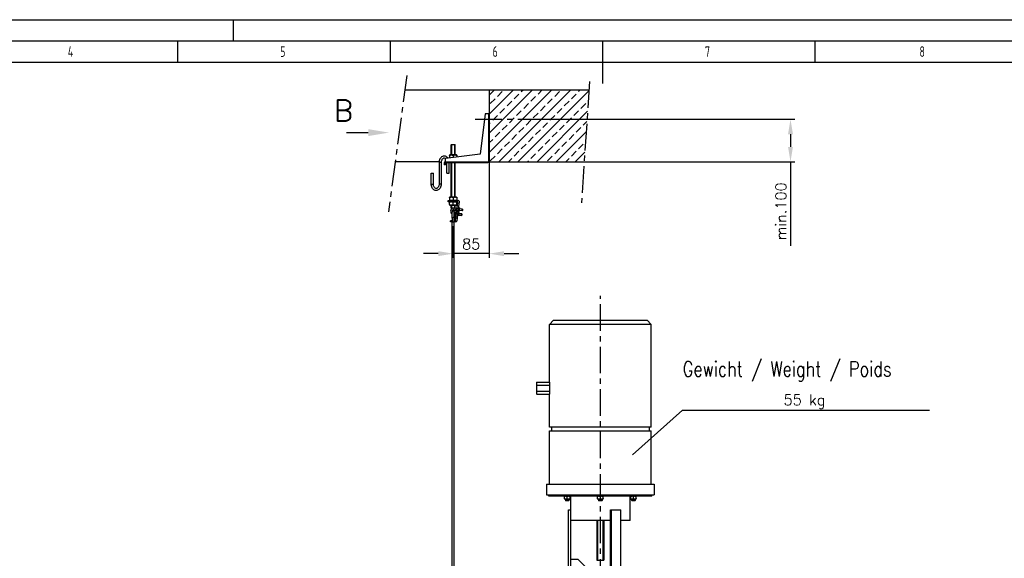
# Model space of a CAD drawing. Header units: millimetres. Extents: x 0 to 5940, y 0 to 4200.
# Tile 46 of 58: x 1597 to 3915, y 2933 to 4200. Entities that reach past the tile are written whole.
import ezdxf

# ---------------------------------------------------------------- set-up
doc = ezdxf.new("R2010")
doc.units = ezdxf.units.MM
doc.header["$LTSCALE"] = 50
doc.linetypes.add('MITTE', pattern=[2, 1.25, -0.25, 0.25, -0.25])
doc.layers.get('0').update_dxf_attribs({"linetype": 'CONTINUOUS'})
doc.layers.get('DEFPOINTS').update_dxf_attribs({"linetype": 'CONTINUOUS'})
for name, color, linetype in [('01-LINIE-025', 1, 'CONTINUOUS'), ('02-LINIE-035', 2, 'CONTINUOUS'), ('03-LINIE-050', 3, 'CONTINUOUS'), ('05-ACHSE', 1, 'MITTE'), ('06-MASSE1', 1, 'CONTINUOUS'), ('10-TEXT-025', 1, 'CONTINUOUS'), ('11-TEXT-035', 2, 'CONTINUOUS'), ('12-TEXT-050', 3, 'CONTINUOUS'), ('KSB-BLATTRAND', 2, 'CONTINUOUS')]:
    doc.layers.add(name, color=color, linetype=linetype)
doc.styles.add('ACA_NORM', font='ROMANS.SHX')
doc.styles.add('ROMANS', font='romans', dxfattribs={"width": 0.8})
doc.styles.get("Standard").update_dxf_attribs({"font": 'ISOCP.SHX'})
doc.dimstyles.new('1-10', dxfattribs={"dimscale": 10, "dimtxt": 2.5, "dimasz": 3.5, "dimexe": 1, "dimexo": 0, "dimgap": 1, "dimtad": 1, "dimdec": 0, "dimzin": 0, "dimtxsty": 'ACA_NORM', "dimcen": 0, "dimadec": 0, "dimazin": 0, "dimtfac": 2.4, "dimtdec": 0, "dimtmove": 0, "dimatfit": 3, "dimfxl": 1, "dimtolj": 1, "dimtzin": 0, "dimarcsym": 0})

# ---------------------------------------------------------------- blocks, each defined once
blk = doc.blocks.new('*D14')
at = {"layer": '06-MASSE1', "color": 0, "lineweight": -2}
for p, q in [((2790, 3965.7), (3422, 3965.7)), ((3412, 3930.7), (3412, 3900.7)), ((2926.3, 3865.7), (3422, 3865.7)), ((3412, 3865.7), (3412, 3667.8))]:
    blk.add_line(p, q, dxfattribs=at)
at = {"layer": '06-MASSE1', "color": 0}
for points in [[(3406.2, 3930.7), (3417.8, 3930.7), (3412, 3965.7)], [(3406.2, 3900.7), (3417.8, 3900.7), (3412, 3865.7)]]:
    blk.add_solid(points, dxfattribs=at)
at = {"layer": 'DEFPOINTS', "color": 0}
for p in [(2790, 3965.7), (3412, 3965.7), (2926.3, 3865.7)]:
    blk.add_point(p, dxfattribs=at)
at = {"layer": '06-MASSE1', "color": 0, "insert": (3389.5, 3749.3), "char_height": 25, "attachment_point": 5, "rotation": 90, "style": 'ACA_NORM'}
blk.add_mtext('\\A1;min.100', dxfattribs=at)
blk = doc.blocks.new('*D15')
at = {"layer": '06-MASSE1', "color": 0, "lineweight": -2}
for p, q in [((2702.8, 3865.7), (2702.8, 3639.6)), ((2617.8, 3712.8), (2617.8, 3639.6)), ((2582.8, 3649.6), (2547.8, 3649.6)), ((2702.8, 3649.6), (2617.8, 3649.6)), ((2737.8, 3649.6), (2772.8, 3649.6))]:
    blk.add_line(p, q, dxfattribs=at)
at = {"layer": '06-MASSE1', "color": 0}
for points in [[(2582.8, 3655.4), (2582.8, 3643.8), (2617.8, 3649.6)], [(2737.8, 3655.4), (2737.8, 3643.8), (2702.8, 3649.6)]]:
    blk.add_solid(points, dxfattribs=at)
at = {"layer": 'DEFPOINTS', "color": 0}
for p in [(2702.8, 3865.7), (2617.8, 3712.8), (2617.8, 3649.6)]:
    blk.add_point(p, dxfattribs=at)
at = {"layer": '06-MASSE1', "color": 0, "insert": (2660.3, 3672.1), "char_height": 25, "attachment_point": 5, "style": 'ACA_NORM'}
blk.add_mtext('\\A1;85', dxfattribs=at)
blk = doc.blocks.new('Hubmagnet_02')
at = {"layer": '02-LINIE-035'}
for p, q in [((-110, 1087.5), (-120, 1077.5)), ((120, 1077.5), (-120, 1077.5)), ((-120, 941.9), (-120, 1077.5)), ((-110, 1087.5), (110, 1087.5)), ((110, 1087.5), (120, 1077.5)), ((120, 835.5), (120, 1077.5)), ((-150, 941.4), (-149.5, 941.9)), ((-150, 941.4), (-150, 934.4)), ((-149.5, 934.7), (-150, 934.4)), ((-150, 934.4), (-150, 920.6)), ((-149.5, 934.7), (-149.5, 941.9)), ((-149.5, 941.9), (-120, 941.9)), ((-149.5, 920.3), (-149.5, 934.7)), ((-149.5, 934.7), (-119.3, 934.7)), ((-119.3, 934.7), (-119.3, 920.3)), ((-149.5, 920.3), (-150, 920.6)), ((-150, 920.6), (-150, 913.6)), ((-149.5, 913.1), (-150, 913.6)), ((-149.5, 913.1), (-149.5, 920.3)), ((-149.5, 920.3), (-119.3, 920.3)), ((-149.5, 913.1), (-120, 913.1)), ((-120, 835.5), (-120, 913.1)), ((120, 835.5), (-120, 835.5)), ((-115, 835.5), (-115, 827.5)), ((115, 835.5), (115, 827.5)), ((-120, 827.5), (120, 827.5)), ((-120, 701.5), (-120, 827.5)), ((120, 701.5), (120, 827.5)), ((-126.5, 701.5), (126.5, 701.5)), ((-126.5, 701.5), (-126.5, 676.5)), ((126.5, 701.5), (126.5, 676.5)), ((-126.5, 676.5), (126.5, 676.5)), ((-121.5, 673.5), (-121.5, 676.5)), ((121.5, 673.5), (-121.5, 673.5)), ((-83.7, 673.5), (-84.4, 673.1)), ((-84.4, 672.5), (-84.4, 673.1)), ((-84.4, 667.7), (-84.4, 672.5)), ((-77.9, 667.7), (-77.9, 672.5)), ((-72.1, 673.5), (-71.4, 673.1)), ((-71.4, 673.1), (-71.4, 672.5)), ((-71.4, 667.7), (-71.4, 672.5)), ((-69.8, 641.5), (-69.8, 673.5)), ((-5.8, 673.5), (-6.5, 673.1)), ((-6.5, 672.5), (-6.5, 673.1)), ((-6.5, 667.7), (-6.5, 672.5)), ((0, 667.7), (0, 672.5)), ((5.8, 673.5), (6.5, 673.1)), ((6.5, 673.1), (6.5, 672.5)), ((6.5, 667.7), (6.5, 672.5)), ((69.9, 616.5), (69.9, 673.5)), ((72.1, 673.5), (71.4, 673.1)), ((71.4, 672.5), (71.4, 673.1)), ((71.4, 667.7), (71.4, 672.5)), ((77.9, 667.7), (77.9, 672.5)), ((83.7, 673.5), (84.4, 673.1)), ((84.4, 673.1), (84.4, 672.5)), ((84.4, 667.7), (84.4, 672.5)), ((121.5, 673.5), (121.5, 676.5)), ((-84.4, 667.1), (-84.4, 667.7)), ((-83.7, 666.7), (-84.4, 667.1)), ((-83.7, 666.7), (-72.1, 666.7)), ((-81.9, 666.7), (-81.9, 663)), ((-81.9, 663), (-73.9, 663)), ((-81.4, 662.5), (-81.9, 663)), ((-81.9, 663), (-73.9, 663)), ((-74.4, 662.5), (-81.4, 662.5)), ((-81.2, 666.7), (-81.2, 663)), ((-74.7, 663), (-74.7, 666.7)), ((-74.4, 662.5), (-73.9, 663)), ((-73.9, 666.7), (-73.9, 663)), ((-72.1, 666.7), (-71.4, 667.1)), ((-71.4, 667.7), (-71.4, 667.1)), ((-6.5, 667.1), (-6.5, 667.7)), ((-5.8, 666.7), (-6.5, 667.1)), ((-5.8, 666.7), (5.8, 666.7)), ((-4, 666.7), (-4, 663)), ((-4, 663), (4, 663)), ((-3.5, 662.5), (-4, 663)), ((-4, 663), (4, 663)), ((3.5, 662.5), (-3.5, 662.5)), ((-3.3, 666.7), (-3.3, 663)), ((3.3, 663), (3.3, 666.7)), ((3.5, 662.5), (4, 663)), ((4, 666.7), (4, 663)), ((5.8, 666.7), (6.5, 667.1)), ((6.5, 667.7), (6.5, 667.1)), ((71.4, 667.1), (71.4, 667.7)), ((72.1, 666.7), (71.4, 667.1)), ((72.1, 666.7), (83.7, 666.7)), ((73.9, 666.7), (73.9, 663)), ((73.9, 663), (81.9, 663)), ((74.4, 662.5), (73.9, 663)), ((73.9, 663), (81.9, 663)), ((81.4, 662.5), (74.4, 662.5)), ((74.7, 666.7), (74.7, 663)), ((81.2, 663), (81.2, 666.7)), ((81.4, 662.5), (81.9, 663)), ((81.9, 666.7), (81.9, 663)), ((83.7, 666.7), (84.4, 667.1)), ((84.4, 667.7), (84.4, 667.1)), ((-74.8, 641.5), (-69.8, 641.5)), ((-74.8, 207.5), (-74.8, 641.5)), ((-69.8, 207.5), (-69.8, 641.5)), ((24.1, 641.5), (26.6, 641.5)), ((24.1, 207.5), (24.1, 641.5)), ((26.6, 207.5), (26.6, 641.5)), ((26.6, 641.5), (48.3, 641.5)), ((48.3, 207.5), (48.3, 641.5)), ((24.1, 616.5), (-69.8, 616.5)), ((-8, 616.5), (-8, 522.5)), ((-6.8, 616.5), (-6.8, 522.5)), ((6.8, 522.5), (6.8, 616.5)), ((8, 616.5), (8, 522.5)), ((69.9, 616.5), (48.3, 616.5)), ((-69.8, 525), (-52.8, 525)), ((-52.8, 525), (-32.8, 505)), ((-8, 522.5), (8, 522.5)), ((-69.8, 500), (-38, 500)), ((24.1, 487.5), (-42.5, 487.5)), ((-42.5, 457.5), (-42.5, 487.5)), ((-38, 500), (24.1, 500)), ((-38, 487.5), (-38, 500)), ((-32.8, 500), (-32.8, 505)), ((48.3, 487.5), (61.8, 487.5)), ((-69.8, 485), (-42.8, 485)), ((-42.8, 460), (-42.8, 485)), ((19.3, 485), (24.1, 485)), ((19.3, 460), (19.3, 485)), ((65.8, 461.5), (65.8, 483.5)), ((-69.8, 460), (-42.8, 460)), ((-42.5, 457.5), (24.1, 457.5)), ((-38, 237.5), (-38, 457.5)), ((19.3, 460), (24.1, 460)), ((61.8, 457.5), (48.3, 457.5)), ((-69.8, 235), (-42.8, 235)), ((-42.8, 210), (-42.8, 235)), ((24.1, 237.5), (-42.5, 237.5)), ((-42.5, 207.5), (-42.5, 237.5)), ((19.3, 235), (24.1, 235)), ((19.3, 210), (19.3, 235)), ((48.3, 237.5), (61.8, 237.5)), ((65.8, 211.5), (65.8, 233.5)), ((-69.8, 210), (-42.8, 210)), ((19.3, 210), (24.1, 210)), ((-74.8, 207.5), (-69.8, 207.5)), ((-42.5, 207.5), (24.1, 207.5)), ((-38, 159.7), (-38, 207.5)), ((24.1, 207.5), (26.6, 207.5)), ((26.6, 207.5), (48.3, 207.5)), ((38.1, 144.3), (38.1, 207.5)), ((61.8, 207.5), (48.3, 207.5))]:
    blk.add_line(p, q, dxfattribs=at)
for centre, radius in [((53.8, 472.5), 5), ((53.8, 472.5), 4.08), ((53.8, 222.5), 5), ((53.8, 222.5), 4.08)]:
    blk.add_circle(centre, radius, dxfattribs=at)
for centre, radius, start, end in [((61.8, 483.5), 4, 0, 90), ((53.8, 472.5), 7.3, 220.1151, 139.8849), ((53.8, 472.5), 4.1, 140, 50), ((61.8, 461.5), 4, 270, 0), ((61.8, 233.5), 4, 0, 90), ((53.8, 222.5), 7.3, 220.1151, 139.8849), ((53.8, 222.5), 4.1, 140, 50), ((61.8, 211.5), 4, 270, 0)]:
    blk.add_arc(centre, radius, start, end, dxfattribs=at)
for centre, major_axis, start_param, end_param in [((0, 941.9), (-120, 0), 0, 0.104356), ((0, 913.1), (120, 0), 3.037237, 3.141593)]:
    blk.add_ellipse(centre, major_axis=major_axis, ratio=0.57735, start_param=start_param, end_param=end_param, dxfattribs=at)
for points, weights in [([(-77.9, 672.5), (-81.2, 673.6), (-84.4, 672.5)], [1, 1.15470053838, 1]), ([(-71.4, 672.5), (-74.7, 673.6), (-77.9, 672.5)], [1, 1.15470053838, 1]), ([(0, 672.5), (-3.2, 673.6), (-6.5, 672.5)], [1, 1.15470053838, 1]), ([(6.5, 672.5), (3.2, 673.6), (0, 672.5)], [1, 1.15470053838, 1]), ([(77.9, 672.5), (74.7, 673.6), (71.4, 672.5)], [1, 1.15470053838, 1]), ([(84.4, 672.5), (81.2, 673.6), (77.9, 672.5)], [1, 1.15470053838, 1]), ([(-84.4, 667.7), (-81.2, 666.6), (-77.9, 667.7)], [1, 1.15470053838, 1]), ([(-77.9, 667.7), (-74.7, 666.6), (-71.4, 667.7)], [1, 1.15470053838, 1]), ([(-6.5, 667.7), (-3.2, 666.6), (0, 667.7)], [1, 1.15470053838, 1]), ([(0, 667.7), (3.2, 666.6), (6.5, 667.7)], [1, 1.15470053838, 1]), ([(71.4, 667.7), (74.7, 666.6), (77.9, 667.7)], [1, 1.15470053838, 1]), ([(77.9, 667.7), (81.2, 666.6), (84.4, 667.7)], [1, 1.15470053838, 1]), ([(48.3, 478.4), (50.6, 479.9), (53.2, 481.7)], [1.06946675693, 1.10204423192, 1]), ([(54.4, 463.3), (51.2, 464.9), (48.3, 466.3)], [1, 1.11750951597, 1.05650011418]), ([(53.2, 481.7), (57.4, 479.7), (61.5, 477.6)], [1, 1.15470053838, 1]), ([(62.1, 468.4), (58.3, 465.8), (54.4, 463.3)], [1, 1.15470053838, 1]), ([(61.5, 477.6), (61.8, 473), (62.1, 468.4)], [1, 1.15470053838, 1]), ([(48.3, 228.4), (50.6, 229.9), (53.2, 231.7)], [1.06946675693, 1.10204423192, 1]), ([(54.4, 213.3), (51.2, 214.9), (48.3, 216.3)], [1, 1.11750951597, 1.05650011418]), ([(53.2, 231.7), (57.4, 229.7), (61.5, 227.6)], [1, 1.15470053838, 1]), ([(62.1, 218.4), (58.3, 215.8), (54.4, 213.3)], [1, 1.15470053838, 1]), ([(61.5, 227.6), (61.8, 223), (62.1, 218.4)], [1, 1.15470053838, 1])]:
    blk.add_rational_spline(points, weights, degree=2, dxfattribs=at)
blk = doc.blocks.new('Rahmen_A2')
at = {"color": 1, "ltscale": 150}
for p, q in [((0, 420), (594, 420)), ((10, 410), (584, 410))]:
    blk.add_line(p, q, dxfattribs=at)
at = {"layer": 'KSB-BLATTRAND'}
for p, q in [((210, 420), (210, 415)), ((5, 415), (589, 415)), ((197, 410), (197, 415)), ((247, 410), (247, 415)), ((297, 410), (297, 415)), ((297, 405), (297, 415)), ((347, 410), (347, 415))]:
    blk.add_line(p, q, dxfattribs=at)
at = {"layer": 'KSB-BLATTRAND', "width": 0.75}
for s, p in [('4', (171.0625, 411.25)), ('5', (221.0625, 411.25)), ('6', (271.0625, 411.25)), ('7', (321.0625, 411.25)), ('8', (371.5625, 411.25))]:
    blk.add_text(s, height=2.5, dxfattribs=at).set_placement(p)

msp = doc.modelspace()

# ---------------------------------------------------------------- hatches: boundary and pattern name
at = {"layer": '01-LINIE-025'}
h = msp.add_hatch(dxfattribs=at)
h.set_pattern_fill('ANSI33', color=256, scale=5)
h.set_pattern_definition([(45, (-3e-13, -4966.412), (-22.45064, 22.45064), []), (45, (22.45, -4966.412), (-22.45064, 22.45064), [15.875, -7.9375])])
h.paths.add_polyline_path([(2926.3, 3865.7), (2937.6, 4034.8), (2702.8, 4034.8), (2702.8, 3865.7)])

# ---------------------------------------------------------------- linework, layer by layer
for p, q in [((3040.1, 3176.6), (3157.5, 3281.5)), ((3157.5, 3281.5), (3739.5, 3281.5))]:
    msp.add_line(p, q, dxfattribs=at)
at = {"layer": '02-LINIE-035'}
for p, q in [((2692.8, 3978.7), (2681.2, 3883.7)), ((2700.8, 3978.7), (2692.8, 3978.7)), ((2700.8, 3978.7), (2702.8, 3978.7)), ((2700.8, 3978.7), (2700.8, 3866.2)), ((2702.8, 3866.7), (2702.8, 3978.7)), ((2367, 3934.4), (2418, 3934.4)), ((2613.8, 3906.7), (2612.8, 3905.7)), ((2622.8, 3905.7), (2612.8, 3905.7)), ((2612.8, 3881.7), (2612.8, 3905.7)), ((2613.7, 3905.7), (2613.7, 3881.7)), ((2613.8, 3906.7), (2621.8, 3906.7)), ((2621.8, 3906.7), (2622.8, 3905.7)), ((2621.9, 3881.7), (2621.9, 3905.7)), ((2622.8, 3881.7), (2622.8, 3905.7)), ((2681.2, 3883.7), (2599.8, 3873.7)), ((2599.8, 3865.2), (2599.8, 3873.7)), ((2610.2, 3881.7), (2609.3, 3881.2)), ((2609.3, 3880.4), (2609.3, 3881.2)), ((2609.3, 3880.4), (2609.3, 3874.9)), ((2625.5, 3881.7), (2610.2, 3881.7)), ((2617.8, 3880.4), (2617.8, 3875.9)), ((2625.5, 3881.7), (2626.3, 3881.2)), ((2626.3, 3881.2), (2626.3, 3880.4)), ((2626.3, 3880.4), (2626.3, 3876.9)), ((2589.7, 3864.1), (2584.7, 3864.1)), ((2584.7, 3864.1), (2584.7, 3813.3)), ((2589.7, 3864.1), (2589.7, 3813.3)), ((2596.8, 3862.7), (2596.8, 3858.7)), ((2599.8, 3858.7), (2596.8, 3858.7)), ((2599.8, 3863.7), (2599.8, 3865.2)), ((2699.8, 3865.2), (2599.8, 3865.2)), ((2599.8, 3863.7), (2699.8, 3863.7)), ((2599.8, 3862.7), (2599.8, 3858.7)), ((2603.2, 3838.7), (2603.2, 3863.7)), ((2608.2, 3838.7), (2608.2, 3863.7)), ((2612.8, 3782.7), (2612.8, 3863.7)), ((2613.7, 3863.7), (2613.7, 3782.7)), ((2621.9, 3782.7), (2621.9, 3863.7)), ((2622.8, 3782.7), (2622.8, 3863.7)), ((2699.8, 3865.2), (2699.8, 3863.7)), ((2566.2, 3838.7), (2571.2, 3838.7)), ((2566.2, 3813.3), (2566.2, 3838.7)), ((2571.2, 3813.3), (2571.2, 3838.7)), ((2603.2, 3838.7), (2608.2, 3838.7)), ((2566.2, 3813.3), (2571.2, 3813.3)), ((2589.7, 3813.3), (2584.7, 3813.3)), ((2610.2, 3782.7), (2609.3, 3782.2)), ((2609.3, 3781.4), (2609.3, 3782.2)), ((2609.3, 3781.4), (2609.3, 3775.9)), ((2625.5, 3782.7), (2610.2, 3782.7)), ((2617.8, 3781.4), (2617.8, 3775.9)), ((2625.5, 3782.7), (2626.3, 3782.2)), ((2626.3, 3782.2), (2626.3, 3781.4)), ((2626.3, 3781.4), (2626.3, 3775.9)), ((2605.8, 3774.7), (2629.8, 3774.7)), ((2605.8, 3771.7), (2605.8, 3774.7)), ((2628.3, 3771.7), (2605.8, 3771.7)), ((2610.2, 3774.7), (2609.3, 3775.2)), ((2610.2, 3771.7), (2609.3, 3771.2)), ((2609.3, 3770.4), (2609.3, 3771.2)), ((2609.3, 3764.9), (2609.3, 3770.4)), ((2610.2, 3763.7), (2609.3, 3764.2)), ((2610.2, 3763.7), (2625.5, 3763.7)), ((2612.8, 3757.7), (2612.8, 3763.7)), ((2612.8, 3757.7), (2622.8, 3757.7)), ((2613.8, 3756.7), (2612.8, 3757.7)), ((2613.7, 3763.7), (2613.7, 3757.7)), ((2616.9, 3756.7), (2613.8, 3756.7)), ((2617.8, 3764.9), (2617.8, 3770.4)), ((2619.6, 3753), (2620.1, 3757)), ((2626.8, 3756.1), (2620.1, 3757)), ((2621.9, 3757.7), (2621.9, 3763.7)), ((2621.9, 3756.7), (2622.8, 3757.7)), ((2622.8, 3757.7), (2622.8, 3763.7)), ((2624, 3752.4), (2624.5, 3756.4)), ((2626.8, 3755.7), (2624.5, 3756)), ((2625.3, 3743.9), (2628.7, 3771.1)), ((2625.5, 3774.7), (2626.3, 3775.2)), ((2625.5, 3771.7), (2626.3, 3771.2)), ((2625.5, 3763.7), (2626.3, 3764.2)), ((2626.3, 3771.2), (2626.3, 3770.4)), ((2626.3, 3764.9), (2626.3, 3770.4)), ((2631.8, 3771.7), (2628.3, 3743.9)), ((2629.9, 3756.6), (2630.4, 3757.2)), ((2632.5, 3757.1), (2630.7, 3757.3)), ((2631.8, 3772.7), (2631.8, 3771.7)), ((2632.4, 3750.4), (2633.1, 3756.2)), ((2633.1, 3756.2), (2632.8, 3756.9)), ((2639.4, 3754.5), (2633, 3755.3)), ((2615.3, 3749.2), (2615.3, 3749.3)), ((2615.3, 3749.2), (2615.3, 3747.2)), ((2615.3, 3732.8), (2615.3, 3747.2)), ((2615.3, 3732.8), (2615.3, 3724.8)), ((2626.3, 3752.1), (2619.6, 3753)), ((2620.3, 3749.2), (2620.3, 3749.7)), ((2620.3, 3747.2), (2620.3, 3749.2)), ((2620.3, 3732.8), (2620.3, 3747.2)), ((2620.3, 3745.8), (2625.4, 3745.2)), ((2620.3, 3741.8), (2624.9, 3741.2)), ((2620.3, 3724.8), (2620.3, 3732.8)), ((2621, 3732.6), (2623.1, 3741.5)), ((2622.6, 3741.5), (2623.2, 3745.5)), ((2622.7, 3741.9), (2625, 3741.6)), ((2625.4, 3744.8), (2623.1, 3745.1)), ((2623.1, 3726.7), (2624, 3734)), ((2624, 3745.4), (2624.3, 3747)), ((2624, 3734), (2625.3, 3743.9)), ((2624, 3734), (2627, 3734)), ((2624.1, 3752.8), (2626.4, 3752.5)), ((2628.3, 3743.9), (2625.3, 3743.9)), ((2627, 3734), (2626.1, 3726.4)), ((2628.3, 3743.9), (2627, 3734)), ((2627.8, 3739.9), (2628.1, 3739.3)), ((2630.2, 3738.8), (2628.3, 3739)), ((2630.3, 3739.3), (2628.4, 3739.5)), ((2628.5, 3745.7), (2629, 3746.3)), ((2630.7, 3743), (2628.9, 3743.2)), ((2629.2, 3750.9), (2629.5, 3750.2)), ((2631.2, 3746.2), (2629.3, 3746.4)), ((2631.6, 3749.7), (2629.7, 3749.9)), ((2631.7, 3750.2), (2629.8, 3750.5)), ((2632.1, 3753.9), (2630.3, 3754.2)), ((2631, 3739.5), (2630.5, 3739)), ((2631, 3739.5), (2631.7, 3745.3)), ((2631.1, 3740.8), (2637.6, 3740)), ((2631.1, 3740.4), (2637.5, 3739.6)), ((2631.7, 3745.3), (2631.4, 3746)), ((2638, 3743.2), (2631.5, 3744)), ((2631.6, 3744.4), (2638, 3743.6)), ((2632.4, 3750.4), (2631.9, 3749.9)), ((2632.5, 3751.8), (2639, 3750.9)), ((2638.9, 3750.5), (2632.5, 3751.3)), ((2639.4, 3754.1), (2632.9, 3754.9)), ((2637.5, 3739.6), (2638, 3743.6)), ((2638.1, 3740), (2637.5, 3739.6)), ((2638.5, 3743), (2638, 3743.6)), ((2638.5, 3743), (2638.1, 3740)), ((2638.9, 3750.5), (2639.4, 3754.5)), ((2639.5, 3750.9), (2638.9, 3750.5)), ((2639.9, 3753.9), (2639.4, 3754.5)), ((2639.9, 3753.9), (2639.5, 3750.9)), ((2613.3, 3726.7), (2611.8, 3726.7)), ((2611.8, 3724.7), (2611.8, 3726.7)), ((2615.3, 3724.7), (2611.8, 3724.7)), ((2615.3, 3726.7), (2613.3, 3726.7)), ((2615.3, 3724.8), (2620.3, 3724.8)), ((2615.3, 2500.5), (2615.3, 3724.8)), ((2622.3, 3726.7), (2620.3, 3726.7)), ((2620.3, 3724.7), (2620.3, 3724.8)), ((2620.3, 2499.5), (2620.3, 3724.7)), ((2624.1, 3724.7), (2620.3, 3724.7)), ((2623.1, 3726.7), (2622.3, 3726.7))]:
    msp.add_line(p, q, dxfattribs=at)
msp.add_circle((2623, 3749.5), 2.5, dxfattribs=at)
for centre, radius, start, end in [((2599.8, 3862.7), 3, 90, 180), ((2600.8, 3862.7), 1, 90, 180), ((2699.8, 3866.7), 3, 270, 0), ((2699.8, 3866.2), 1, 270, 0), ((2619.1, 3749.5), 7.5, 82.725, 239.6384), ((2628.3, 3771.2), 0.5, 352.725, 90), ((2629.8, 3772.7), 2, 0, 90), ((2619.1, 3749.5), 3.5, 82.725, 155.4627), ((2613.3, 3724.7), 2, 0, 90), ((2622.3, 3724.7), 2, 90, 180), ((2624.1, 3726.7), 2, 270, 352.725)]:
    msp.add_arc(centre, radius, start, end, dxfattribs=at)
for centre, major_axis, ratio, start_param, end_param in [((2700.8, 3866.7), (-2, 0), 0.236461, 1.570796, 3.141593), ((2617.8, 3749.2), (-2.5, 0), 0.999987, 3.141593, 6.283185), ((2617.8, 3747.2), (-2.5, 0), 0.799782, 3.141593, 6.283185), ((2617.8, 3732.8), (-2.5, 0), 0.799782, 3.141593, 6.283185), ((2617.8, 3749.7), (2.5, 0), 0.999987, 0, 2.167076), ((2621.9, 3747.5), (-2.43, 0.57), 0.787339, 1.065845, 1.409276), ((2618.5, 3733.2), (-2.43, 0.57), 0.787339, 2.565959, 3.141593), ((2621.9, 3747.5), (-2.43, 0.57), 0.787339, 1.99336, 3.141593)]:
    msp.add_ellipse(centre, major_axis=major_axis, ratio=ratio, start_param=start_param, end_param=end_param, dxfattribs=at)
for points, knots in [([(2605.1, 3874.3), (2604.5, 3875.2), (2603.8, 3876.1), (2601.9, 3877.6), (2600.7, 3878.3), (2598.3, 3879.2), (2597, 3879.3), (2594.6, 3879.2), (2593.4, 3878.9), (2591.2, 3877.8), (2590.1, 3877), (2588.2, 3875.1), (2587.4, 3873.9), (2586, 3871.2), (2585.4, 3869.7), (2584.8, 3866.8), (2584.7, 3865.4), (2584.7, 3864.1)], [5.479507, 5.479507, 5.479507, 5.479507, 5.725055, 5.725055, 6.042142, 6.042142, 6.333602, 6.333602, 6.616568, 6.616568, 6.915025, 6.915025, 7.237376, 7.237376, 7.573328, 7.573328, 7.853982, 7.853982, 7.853982, 7.853982]), ([(2599.8, 3872.8), (2599.5, 3873.2), (2599.1, 3873.5), (2598, 3874.1), (2597.3, 3874.2), (2595.9, 3874.3), (2595, 3874.1), (2593.5, 3873.3), (2592.9, 3872.8), (2591.7, 3871.4), (2591.2, 3870.6), (2590.4, 3868.8), (2590.1, 3867.8), (2589.8, 3865.9), (2589.7, 3865), (2589.7, 3864.1)], [5.701402, 5.701402, 5.701402, 5.701402, 5.902862, 5.902862, 6.244541, 6.244541, 6.662796, 6.662796, 7.004621, 7.004621, 7.306473, 7.306473, 7.60173, 7.60173, 7.853982, 7.853982, 7.853982, 7.853982]), ([(2589.7, 3813.3), (2589.7, 3811.6), (2589.5, 3810), (2588.7, 3806.9), (2588.1, 3805.4), (2586.5, 3802.7), (2585.6, 3801.6), (2583.4, 3799.7), (2582.2, 3799), (2579.8, 3798.2), (2578.5, 3798), (2576.1, 3798.2), (2574.9, 3798.5), (2572.7, 3799.6), (2571.6, 3800.3), (2569.7, 3802.3), (2568.9, 3803.5), (2567.5, 3806.2), (2567, 3807.7), (2566.4, 3810.6), (2566.2, 3811.9), (2566.2, 3813.3)], [1.570796, 1.570796, 1.570796, 1.570796, 1.910091, 1.910091, 2.24901, 2.24901, 2.583462, 2.583462, 2.900549, 2.900549, 3.19201, 3.19201, 3.474976, 3.474976, 3.773432, 3.773432, 4.095783, 4.095783, 4.431735, 4.431735, 4.712389, 4.712389, 4.712389, 4.712389]), ([(2584.7, 3813.3), (2584.7, 3812.2), (2584.6, 3811.1), (2584.1, 3809.1), (2583.8, 3808.1), (2583, 3806.4), (2582.5, 3805.7), (2581.4, 3804.5), (2580.8, 3804), (2579.5, 3803.3), (2578.8, 3803.1), (2577.4, 3803), (2576.6, 3803.2), (2575.1, 3804), (2574.4, 3804.6), (2573.2, 3806), (2572.7, 3806.8), (2572, 3808.6), (2571.7, 3809.5), (2571.3, 3811.4), (2571.2, 3812.4), (2571.2, 3813.3)], [1.570796, 1.570796, 1.570796, 1.570796, 1.866578, 1.866578, 2.161874, 2.161874, 2.457397, 2.457397, 2.76127, 2.76127, 3.102948, 3.102948, 3.521204, 3.521204, 3.863029, 3.863029, 4.164881, 4.164881, 4.460138, 4.460138, 4.712389, 4.712389, 4.712389, 4.712389]), ([(2615.9, 3751), (2615.9, 3751), (2615.9, 3751), (2615.9, 3750.9), (2615.9, 3750.9), (2615.8, 3750.8), (2615.8, 3750.8), (2615.6, 3750.5), (2615.6, 3750.4), (2615.4, 3750), (2615.4, 3749.8), (2615.3, 3749.5), (2615.3, 3749.4), (2615.3, 3749.3)], [0.8810834, 0.8810834, 0.8810834, 0.8810834, 0.8995369, 0.8995369, 0.934312, 0.934312, 0.9812888, 0.9812888, 1.0510428, 1.0510428, 1.1135239, 1.1135239, 1.1375377, 1.1375377, 1.1375377, 1.1375377]), ([(2620.3, 3750.3), (2620.3, 3750.4), (2620.4, 3750.5), (2620.6, 3750.9), (2620.9, 3751.2), (2621.6, 3751.7), (2621.9, 3751.9), (2622.6, 3752), (2622.8, 3752), (2623, 3752)], [5.9797914, 5.9797914, 5.9797914, 5.9797914, 6.0256396, 6.0256396, 6.1544124, 6.1544124, 6.2489945, 6.2489945, 6.2831853, 6.2831853, 6.2831853, 6.2831853]), ([(2620.4, 3726.7), (2620.4, 3726.8), (2620.4, 3726.8), (2620.4, 3727.5), (2620.4, 3728.1), (2620.5, 3729.2), (2620.5, 3729.7), (2620.6, 3730.6), (2620.7, 3731.1), (2620.8, 3731.9), (2620.9, 3732.3), (2621, 3732.6)], [4.8727813, 4.8727813, 4.8727813, 4.8727813, 4.8977754, 4.8977754, 5.0831618, 5.0831618, 5.2685482, 5.2685482, 5.4539346, 5.4539346, 5.639321, 5.639321, 5.639321, 5.639321]), ([(2624.3, 3747), (2624.4, 3747.2), (2624.4, 3747.4), (2624.5, 3747.5), (2624.5, 3747.6), (2624.5, 3747.6)], [5.639321, 5.639321, 5.639321, 5.639321, 5.7680939, 5.7680939, 5.7911472, 5.7911472, 5.7911472, 5.7911472])]:
    msp.add_open_spline(points, degree=3, knots=knots, dxfattribs=at)
for points, weights in [([(2617.8, 3880.4), (2613.6, 3881.8), (2609.3, 3880.4)], [1, 1.15470053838, 1]), ([(2609.3, 3874.9), (2609.4, 3874.9), (2609.5, 3874.9)], [1, 1.00294453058, 1.00577697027]), ([(2626.3, 3880.4), (2622.1, 3881.8), (2617.8, 3880.4)], [1, 1.15470053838, 1]), ([(2617.8, 3781.4), (2613.6, 3782.8), (2609.3, 3781.4)], [1, 1.15470053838, 1]), ([(2626.3, 3781.4), (2622.1, 3782.8), (2617.8, 3781.4)], [1, 1.15470053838, 1]), ([(2609.3, 3775.9), (2613.6, 3774.5), (2617.8, 3775.9)], [1, 1.15470053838, 1]), ([(2617.8, 3770.4), (2613.6, 3771.8), (2609.3, 3770.4)], [1, 1.15470053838, 1]), ([(2609.3, 3764.9), (2613.6, 3763.5), (2617.8, 3764.9)], [1, 1.15470053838, 1]), ([(2617.8, 3775.9), (2622.1, 3774.5), (2626.3, 3775.9)], [1, 1.15470053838, 1]), ([(2626.3, 3770.4), (2622.1, 3771.8), (2617.8, 3770.4)], [1, 1.15470053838, 1]), ([(2617.8, 3764.9), (2622.1, 3763.5), (2626.3, 3764.9)], [1, 1.15470053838, 1]), ([(2630.7, 3757.3), (2629.9, 3755.8), (2630.3, 3754.2)], [1, 1.15470053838, 1]), ([(2630.4, 3757.2), (2630.4, 3757.3), (2630.7, 3757.3)], [1.07299629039, 1.05899866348, 1]), ([(2632.1, 3753.9), (2632.9, 3755.4), (2632.5, 3757.1)], [1, 1.15470053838, 1]), ([(2632.5, 3757.1), (2632.8, 3757), (2632.8, 3756.9)], [1, 1.05899866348, 1.07299629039]), ([(2628.4, 3739.5), (2627.8, 3739.4), (2628.3, 3739)], [1, 1.15470053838, 1]), ([(2628.9, 3743.2), (2628.1, 3741.5), (2628.4, 3739.5)], [1, 1.15470053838, 1]), ([(2629.3, 3746.4), (2628.5, 3744.9), (2628.9, 3743.2)], [1, 1.15470053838, 1]), ([(2629, 3746.3), (2629, 3746.4), (2629.3, 3746.4)], [1.07299629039, 1.05899866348, 1]), ([(2629.8, 3750.5), (2629.2, 3750.3), (2629.7, 3749.9)], [1, 1.15470053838, 1]), ([(2630.3, 3754.2), (2629.5, 3752.4), (2629.8, 3750.5)], [1, 1.15470053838, 1]), ([(2630.2, 3738.8), (2630.8, 3739), (2630.3, 3739.3)], [1, 1.15470053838, 1]), ([(2630.3, 3739.3), (2631.1, 3741.1), (2630.7, 3743)], [1, 1.15470053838, 1]), ([(2630.7, 3743), (2631.5, 3744.5), (2631.2, 3746.2)], [1, 1.15470053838, 1]), ([(2631.2, 3746.2), (2631.4, 3746.1), (2631.4, 3746)], [1, 1.05899866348, 1.07299629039]), ([(2631.6, 3749.7), (2632.2, 3749.9), (2631.7, 3750.2)], [1, 1.15470053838, 1]), ([(2631.7, 3750.2), (2632.5, 3752), (2632.1, 3753.9)], [1, 1.15470053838, 1])]:
    msp.add_rational_spline(points, weights, degree=2, dxfattribs=at)
msp.add_solid([(2418, 3926.2), (2418, 3942.5), (2467, 3934.4)], dxfattribs=at)
at = {"layer": '03-LINIE-050'}
for p, q in [((2503.9, 4034.8), (2937.6, 4034.8)), ((2702.8, 4034.8), (2702.8, 3865.7)), ((2584.8, 3865.7), (2481.1, 3865.7)), ((2702.8, 3865.7), (2926.3, 3865.7)), ((2620.3, 3712.8), (2615.3, 3712.8))]:
    msp.add_line(p, q, dxfattribs=at)
at = {"layer": '05-ACHSE'}
for p, q in [((2508.5, 4068.5), (2465.2, 3747.9)), ((2938.9, 4054.8), (2919.9, 3769)), ((2669.8, 3965.7), (2790, 3965.7)), ((2964.3, 1668.2), (2964.3, 3550.7))]:
    msp.add_line(p, q, dxfattribs=at)

# ---------------------------------------------------------------- block references
at = {"layer": '01-LINIE-025'}
msp.add_blockref('Hubmagnet_02', (2964.3, 2405.6), dxfattribs=at)
at = {"layer": 'KSB-BLATTRAND', "xscale": 10, "yscale": 10, "zscale": 10}
msp.add_blockref('Rahmen_A2', (0, 0), dxfattribs=at)

# ---------------------------------------------------------------- texts
at = {"layer": '10-TEXT-025', "style": 'ACA_NORM'}
msp.add_text('55 kg', height=25, dxfattribs=at).set_placement((3395.6, 3293.1))
at = {"layer": '11-TEXT-035', "style": 'ROMANS', "width": 0.8}
msp.add_text('Gewicht / Weight / Poids', height=35, dxfattribs=at).set_placement((3158.2, 3360.8))
at = {"layer": '12-TEXT-050', "style": 'ACA_NORM'}
msp.add_text('B', height=50, dxfattribs=at).set_placement((2337.1, 3961.1))

# ---------------------------------------------------------------- dimensions: what is measured, and where the dimension line sits
at = {"layer": '06-MASSE1'}
dim = msp.add_linear_dim(base=(3412, 3965.7), p1=(2926.3, 3865.7), p2=(2790, 3965.7), angle=270, text='min.<>', dimstyle='1-10', override={"dimrnd": 10}, dxfattribs=at)
dim.commit()
dim.dimension.update_dxf_attribs({"geometry": '*D14', "text_midpoint": (3412, 3749.3), "dimtype": 160})
dim = msp.add_linear_dim(base=(2617.8, 3649.6), p1=(2702.8, 3865.7), p2=(2617.8, 3712.8), dimstyle='1-10', dxfattribs=at)
dim.commit()
dim.dimension.update_dxf_attribs({"geometry": '*D15', "text_midpoint": (2660.3, 3672.1)})

doc.saveas('drawing.dxf')
